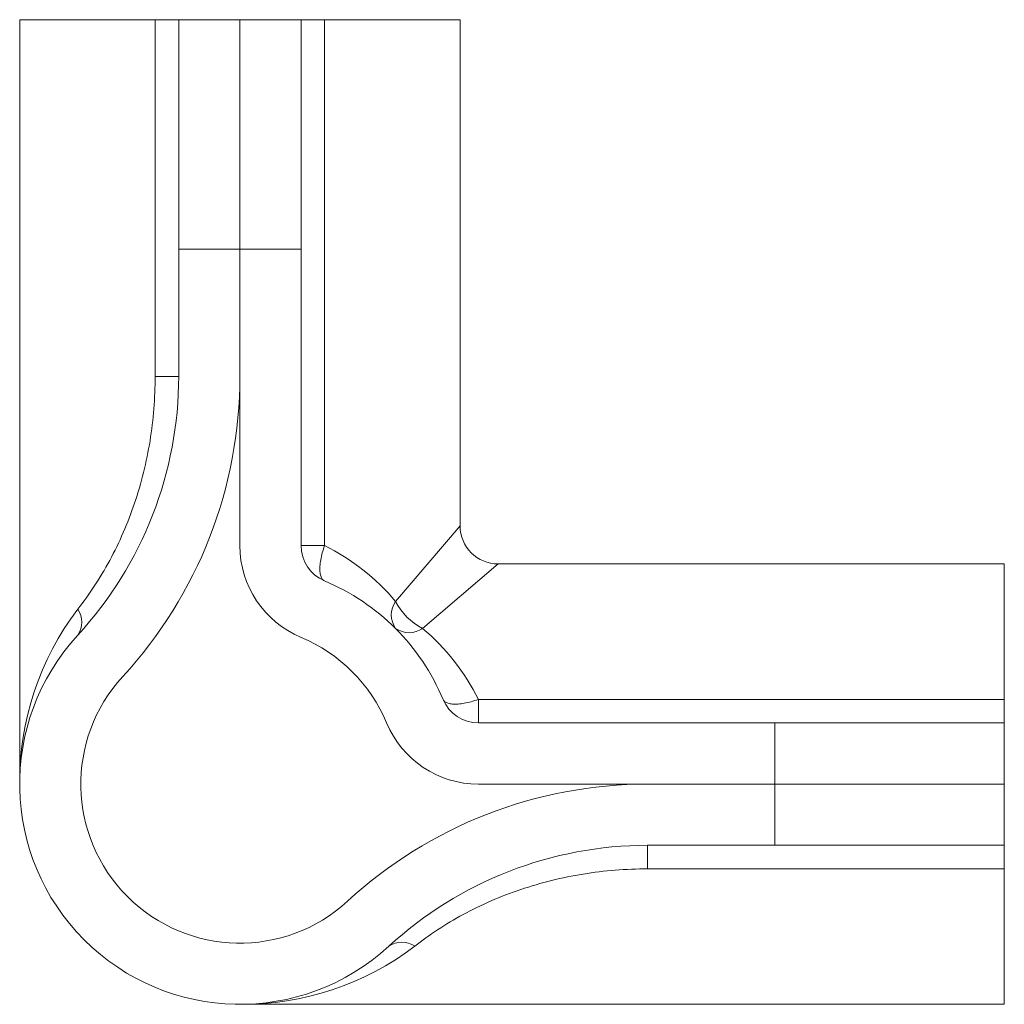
# Model space of a CAD drawing. Header units: inches. Extents: x -0.36 to 1.25, y -0.36 to 1.25.
import ezdxf

# ---------------------------------------------------------------- set-up
doc = ezdxf.new("R2010")
doc.units = ezdxf.units.IN
doc.header["$MEASUREMENT"] = 0

msp = doc.modelspace()

# ---------------------------------------------------------------- linework, layer by layer
at = {"color": 7, "linetype": 'Continuous', "lineweight": 15}
for p, q in [((-0.36, 1.25), (-0.36, 0)), ((-0.36, 1.25), (0.36, 1.25)), ((-0.1385, 0.6668), (-0.1385, 1.25)), ((-0.1, 0.6668), (-0.1, 1.25)), ((0, 1.25), (0, 0.39)), ((0.1, 1.25), (0.1, 0.39)), ((0.1385, 1.25), (0.1385, 0.39)), ((0.36, 0.4225), (0.36, 1.25)), ((0.1, 0.875), (-0.1, 0.875)), ((-0.1, 0.6668), (-0.1385, 0.6668)), ((0.1385, 0.39), (0.1, 0.39)), ((1.25, 0.36), (0.4225, 0.36)), ((1.25, 0.36), (1.25, -0.36)), ((0.39, 0.1), (0.39, 0.1385)), ((0.39, 0.1385), (1.25, 0.1385)), ((1.25, 0.1), (0.39, 0.1)), ((0.875, -0.1), (0.875, 0.1)), ((0.39, 0), (1.25, 0)), ((1.25, -0.1), (0.6668, -0.1)), ((0.6668, -0.1385), (0.6668, -0.1)), ((1.25, -0.1385), (0.6668, -0.1385)), ((0, -0.36), (1.25, -0.36))]:
    msp.add_line(p, q, dxfattribs=at)
at = {"color": 125, "linetype": 'Continuous', "lineweight": 15}
for p, q in [((0.2546, 0.2988), (0.36, 0.4225)), ((0.4225, 0.36), (0.2988, 0.2546))]:
    msp.add_line(p, q, dxfattribs=at)
at = {"color": 7, "linetype": 'Continuous', "lineweight": 15, "flags": 128}
for points in [[(0.1385, 0.39), (0.1374, 0.387), (0.1365, 0.3841), (0.1356, 0.3811), (0.1348, 0.3782), (0.134, 0.3753), (0.1334, 0.3725), (0.1328, 0.3697), (0.1322, 0.3669), (0.1318, 0.3643), (0.1314, 0.3616), (0.1311, 0.3591), (0.1309, 0.3566), (0.1308, 0.3542), (0.1308, 0.3519), (0.1308, 0.3497), (0.1309, 0.3476), (0.1311, 0.3457), (0.1314, 0.3438), (0.1318, 0.342), (0.1322, 0.3404), (0.1328, 0.3389), (0.1334, 0.3376), (0.134, 0.3363), (0.1348, 0.3352), (0.1356, 0.3343), (0.1365, 0.3335), (0.1374, 0.3328), (0.1385, 0.3323)], [(0.39, 0.1385), (0.387, 0.1374), (0.3841, 0.1365), (0.3811, 0.1356), (0.3782, 0.1348), (0.3753, 0.134), (0.3725, 0.1334), (0.3697, 0.1328), (0.3669, 0.1322), (0.3643, 0.1318), (0.3616, 0.1314), (0.3591, 0.1311), (0.3566, 0.1309), (0.3542, 0.1308), (0.3519, 0.1308), (0.3497, 0.1308), (0.3476, 0.1309), (0.3457, 0.1311), (0.3438, 0.1314), (0.342, 0.1318), (0.3404, 0.1322), (0.3389, 0.1328), (0.3376, 0.1334), (0.3363, 0.134), (0.3352, 0.1348), (0.3343, 0.1356), (0.3335, 0.1365), (0.3328, 0.1374), (0.3323, 0.1385)]]:
    msp.add_lwpolyline(points, dxfattribs=at)
at = {"color": 7, "linetype": 'Continuous', "lineweight": 15}
for centre, radius, start, end in [((-0.725, 0.6668), 0.625, 317.3952, 0), ((-0.725, 0.6668), 0.725, 317.3952, 0), ((0.4225, 0.4225), 0.0625, 180.0183, 269.9817), ((0.1625, 0.39), 0.1625, 180, 247.3801), ((0.1625, 0.39), 0.0625, 180, 247.3801), ((-0.0227, 0.0654), 0.3624, 40.0795, 63.5887), ((0, 0), 0.36, 22.6199, 67.3801), ((0.2863, 0.2767), 0.0387, 145.1431, 214.8569), ((0.3458, 0.3458), 0.1026, 207.2738, 242.7262), ((0.105, 0.0043), 0.465, 142.7132, 180.5287), ((-0.2969, 0.2649), 0.0383, 326.4967, 33.5033), ((0, 0), 0.36, 137.3952, 312.6048), ((0.2767, 0.2863), 0.0387, 235.1431, 304.8569), ((0.0654, -0.0227), 0.3624, 26.4113, 49.9205), ((0, 0), 0.26, 22.6199, 67.3801), ((0, 0), 0.26, 137.3952, 312.6048), ((0.39, 0.1625), 0.0625, 202.6199, 270), ((0.39, 0.1625), 0.1625, 202.6199, 270), ((0.6668, -0.725), 0.725, 90, 132.6048), ((0.6668, -0.725), 0.625, 90, 132.6048), ((0.0043, 0.105), 0.465, 269.4713, 307.2868), ((0.2649, -0.2959), 0.0375, 55.6158, 124.3842)]:
    msp.add_arc(centre, radius, start, end, dxfattribs=at)
for points, knots in [([(-0.265, 0.286), (-0.2558, 0.2977), (-0.2468, 0.3102), (-0.2293, 0.3369), (-0.2208, 0.3511), (-0.1969, 0.3953), (-0.1833, 0.4266), (-0.1667, 0.4759), (-0.1617, 0.4928), (-0.1533, 0.5269), (-0.1497, 0.5442), (-0.1413, 0.5962), (-0.1385, 0.6313), (-0.1385, 0.6668)], [0, 0, 0, 0, 0.125, 0.125, 0.25, 0.25, 0.5, 0.5, 0.625, 0.625, 0.75, 0.75, 1, 1, 1, 1]), ([(0.6668, -0.1385), (0.6313, -0.1385), (0.5961, -0.1413), (0.5441, -0.1498), (0.5269, -0.1533), (0.4926, -0.1618), (0.4758, -0.1667), (0.4429, -0.1778), (0.4268, -0.184), (0.3953, -0.1977), (0.3799, -0.2052), (0.3359, -0.229), (0.3094, -0.2467), (0.286, -0.265)], [0, 0, 0, 0, 0.25, 0.25, 0.375, 0.375, 0.5, 0.5, 0.625, 0.625, 0.75, 0.75, 1, 1, 1, 1])]:
    msp.add_open_spline(points, degree=3, knots=knots, dxfattribs=at)

doc.saveas('drawing.dxf')
